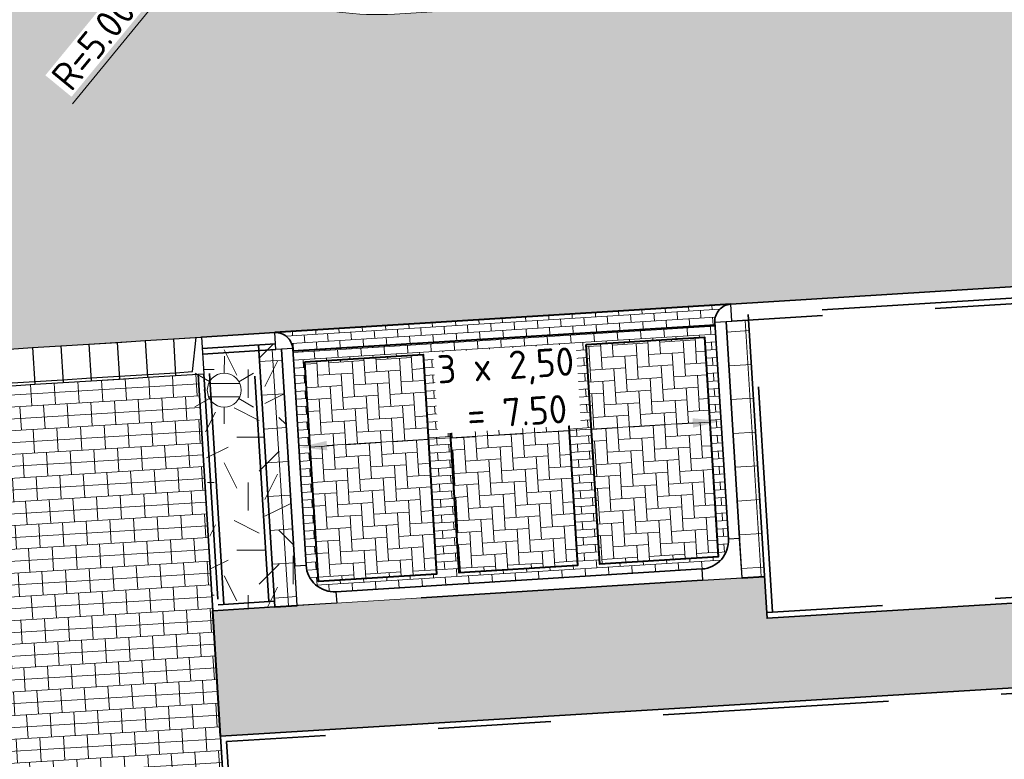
# Model space of a CAD drawing. Header units: metres. Extents: x 162305 to 163132, y 502542 to 502928.
# Tile 33 of 222: x 162530 to 162548, y 502634 to 502647. Entities that reach past the tile are written whole.
import ezdxf
from ezdxf.enums import TextEntityAlignment as Align

# ---------------------------------------------------------------- set-up
doc = ezdxf.new("R2010")
doc.units = ezdxf.units.M
for name, pattern in [('VH-OPSLUITBAND-SO', [10, 4, -2, 2, -2]), ('VH-TROTTOIRBAND-SO', [15, 5, -2, 2, -2, 2, -2]), ('ZZ-HIDDEN-SO', [4, 2, -2])]:
    doc.linetypes.add(name, pattern=pattern)
for name, color, linetype, lineweight, true_color in [('B-WE-OV-LICHTMAST-S-200', 190, 'Continuous', 18, 0x7f00ff), ('N-BH-VH-VERHARDING_BETONSTRAATSTEEN-Matje', 253, 'Continuous', 13, 0x828282), ('N-BH-VH-VERHARDING_TEGEL-A', 253, 'Continuous', 13, 0x828282), ('N-BH-VH-VERHARDING_TEGEL-Grijs', 253, 'Continuous', 13, 0x828282), ('N-WE-VH-GOOT_BSS-G', 5, 'Continuous', 35, 0x0000ff), ('N-WE-VH-KANTOPSLUITING_ELEMENT_INRIT-S', 40, 'Continuous', 25, 0xffbf00), ('N-WE-VH-KANTOPSLUITING_OPSLUITBAND_100X200-G', 150, 'VH-OPSLUITBAND-SO', 35, 0x007fff), ('N-WE-VH-KANTOPSLUITING_TROTTOIRBAND_180X200-G', 6, 'VH-TROTTOIRBAND-SO', 35, 0xff00ff)]:
    doc.layers.add(name, color=color, linetype=linetype, lineweight=lineweight, true_color=true_color)
for name, color, linetype, lineweight in [('N-BH-VH-MATERIAALGRENS-G', 7, 'Continuous', 40), ('N-WE-GR-GRAS-A-200', 62, 'Continuous', 18), ('N-WE-VH-KANTOPSLUITING_BETONRUG-G', 7, 'ZZ-HIDDEN-SO', 35), ('N-WE-VH-KANTOPSLUITING_VOORKANTBAND-G', 50, 'Continuous', 35), ('N-WE-VH-OPENVERHARDING_BETONSTRAATSTEEN-A', 92, 'Continuous', 18), ('N-WE-VH-OPENVERHARDING_BETONSTRAATSTEEN-A-200', 92, 'Continuous', 18), ('N-WE-VH-OPENVERHARDING_TEGEL-A', 92, 'Continuous', 18), ('NW-HOEKELEMENT PARKEERPLAATS', 2, 'Continuous', 30), ('X-XX-AL-M', 7, 'Continuous', 18)]:
    doc.layers.add(name, color=color, linetype=linetype, lineweight=lineweight)
doc.layers.add('X-XX-AL-HULPLIJN 01-G', color=1, linetype='Continuous', lineweight=18, true_color=0xff0000, plot=False)
doc.styles.add('NLCS-ISO', font='NLCS-ISO.ttf')
doc.styles.add('NLCS-ISO-M200-T25', font='NLCS-ISO.ttf', dxfattribs={"height": 0.5})
doc.dimstyles.new('NLCS-M200-T25-PIJL_L2_H2', dxfattribs={"dimscale": 0.2, "dimtxt": 2.5, "dimasz": 2.5, "dimexe": 2, "dimexo": 2, "dimgap": 0.7, "dimtad": 1, "dimzin": 0, "dimdsep": 46, "dimtxsty": 'NLCS-ISO-M200-T25', "dimcen": 0, "dimdle": 2, "dimclrd": 256, "dimclre": 256, "dimclrt": 256, "dimazin": 0, "dimtfac": 1, "dimtdec": 3, "dimtofl": 0, "dimtmove": 0, "dimatfit": 3, "dimfxl": 2, "dimfxlon": 1, "dimtfillclr": 256, "dimtolj": 1, "dimtzin": 0, "dimlwd": -1, "dimlwe": -1, "dimarcsym": 0})
pattern_1 = [(0, (0, 0), (2, 2), [0.5, -1.5]), (0, (1.1, 1.2), (2, 2), [0.5, -1.5]), (90, (0.2, 0.7), (-2, 2), [0.5, -1.5]), (90, (1, 1.4), (-2, 2), [0.5, -1.5]), (45, (0.4, 1.4), (0, 2), [0.5, -2.328427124]), (135, (1.1, 0), (-2, 0), [0.5, -2.328427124]), (26.5650512, (0.5, 0.6), (2, 8e-10), [0.5, -3.972135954]), (26.5650512, (1.4, 1.6), (2, 8e-10), [0.5, -3.972135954]), (63.43494882, (1.4, 0), (1e-10, 2), [0.5, -3.972135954]), (63.43494882, (0.5, 0.9), (1e-10, 2), [0.5, -3.972135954]), (63.43494882, (1.2, 0.4), (1e-10, 2), [0.5, -3.972135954]), (116.5650512, (0, 1.1), (-8e-10, 2), [0.5, -3.972135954]), (153.43494882, (0.4, 0.3), (-2, 1e-10), [0.5, -3.972135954])]

# ---------------------------------------------------------------- blocks, each defined once
blk = doc.blocks.new('*D461')
at = {"layer": 'Defpoints', "color": 0, "transparency": 16777216}
for p in [(162536.489, 502652.489), (162533.316, 502648.625)]:
    blk.add_point(p, dxfattribs=at)
at = {"layer": 'X-XX-AL-M', "transparency": 16777216}
blk.add_line((162531.088, 502645.911), (162532.999, 502648.238), dxfattribs=at)
blk.add_solid([(162532.935, 502648.291), (162533.063, 502648.186), (162533.316, 502648.625)], dxfattribs=at)
at = {"layer": 'X-XX-AL-M', "transparency": 16777216, "insert": (162531.462, 502646.982), "char_height": 0.5, "attachment_point": 5, "rotation": 50.6128, "style": 'NLCS-ISO-M200-T25', "bg_fill": 3, "box_fill_scale": 1.1, "bg_fill_color": 256, "bg_fill_true_color": 13158600, "bg_fill_transparency": 0}
blk.add_mtext('\\A1;R=5.00', dxfattribs=at)
blk = doc.blocks.new('*D80')
at = {"layer": 'Defpoints', "color": 0, "transparency": 16777216}
for p in [(162542.558, 502640.753), (162535.066, 502640.39), (162535.102, 502639.822)]:
    blk.add_point(p, dxfattribs=at)
at = {"layer": 'X-XX-AL-M', "transparency": 16777216}
for p, q in [((162542.583, 502640.354), (162542.612, 502639.888)), ((162542.088, 502640.256), (162535.601, 502639.853)), ((162535.091, 502639.991), (162535.126, 502639.423))]:
    blk.add_line(p, q, dxfattribs=at)
for points in [[(162542.083, 502640.339), (162542.093, 502640.173), (162542.587, 502640.287)], [(162535.595, 502639.937), (162535.606, 502639.77), (162535.102, 502639.822)]]:
    blk.add_solid(points, dxfattribs=at)
at = {"layer": 'X-XX-AL-M', "transparency": 16777216, "insert": (162538.794, 502640.86), "char_height": 0.5, "attachment_point": 5, "rotation": 3.5531, "style": 'NLCS-ISO-M200-T25', "bg_fill": 3, "box_fill_scale": 1.1, "bg_fill_color": 256, "bg_fill_true_color": 13158600, "bg_fill_transparency": 0}
blk.add_mtext('\\A1;3 x 2,50\\P = 7.50', dxfattribs=at)
blk = doc.blocks.new('N-SVH-INRITELEMENT_180 200_200X650X500_RECHTS18')
at = {"layer": 'N-WE-VH-KANTOPSLUITING_ELEMENT_INRIT-S'}
for p, q in [((0, 0), (-0.499, -0.031)), ((0, 0), (0.04, -0.649)), ((-0.499, -0.031), (-0.459, -0.68)), ((-0.262, -0.617), (-0.404, -0.025)), ((0.04, -0.649), (-0.459, -0.68)), ((0.037, -0.599), (-0.262, -0.617))]:
    blk.add_line(p, q, dxfattribs=at)
blk = doc.blocks.new('N-SVH-INRITELEMENT_180 200_200X650X500_MIDDEN199')
at = {"layer": 'N-WE-VH-KANTOPSLUITING_ELEMENT_INRIT-S'}
for p, q in [((0, 0), (-0.499, -0.031)), ((0, 0), (0.04, -0.649)), ((-0.499, -0.031), (-0.459, -0.68)), ((0.037, -0.599), (-0.462, -0.63)), ((0.04, -0.649), (-0.459, -0.68))]:
    blk.add_line(p, q, dxfattribs=at)
blk = doc.blocks.new('B-SOV-LICHTMAST-SO')
for p, q in [((0, 1.5), (0, 3)), ((-1.299, 0.75), (-2.598, 1.5)), ((1.299, 0.75), (2.598, 1.5)), ((-1.299, -0.75), (-2.598, -1.5)), ((1.299, -0.75), (2.598, -1.5)), ((0, -1.5), (0, -3))]:
    blk.add_line(p, q)
at = {"flags": 128}
for points in [[(-1.378, 0.593), (1.378, 0.593)], [(-1.378, -0.593), (1.378, -0.593)]]:
    blk.add_lwpolyline(points, dxfattribs=at)
blk.add_circle((0, 0), 1.5)
at = {"style": 'NLCS-ISO'}
blk.add_attdef('TYPE', text='', height=1.8, dxfattribs=at).set_placement((0, 3), align=Align.BOTTOM_CENTER)

msp = doc.modelspace()

# ---------------------------------------------------------------- hatches: boundary and pattern name
at = {"layer": 'N-WE-GR-GRAS-A-200'}
h = msp.add_hatch(dxfattribs=at)
h.set_pattern_fill('AGR-GRAS_02-SO', color=256, scale=0.2, style=0, pattern_type=2)
h.set_pattern_definition(pattern_1)
h.paths.add_polyline_path([(162421.517, 502819.726), (162435.034, 502820.576), (162435.169, 502820.432), (162435.343, 502820.275), (162435.553, 502820.121), (162435.897, 502819.944), (162436.228, 502819.841), (162436.649, 502819.789), (162442.014, 502820.095), (162442.181, 502820.21), (162442.325, 502817.953), (162445.008, 502818.123), (162446.244, 502817.251), (162443.192, 502817.061), (162443.511, 502811.925), (162442.505, 502811.858), (162442.17, 502817.226), (162424.634, 502816.13), (162424.643, 502815.982), (162424.967, 502810.771), (162422.081, 502810.59)])
edge = h.paths.add_edge_path(flags=16)
edge.add_ellipse((162362.043, 502852.57), major_axis=(-0.0024, 0.0374), ratio=0.999228, start_angle=0, end_angle=360, ccw=False)
edge = h.paths.add_edge_path(flags=16)
edge.add_ellipse((162362.585, 502843.074), major_axis=(-0.0024, 0.0374), ratio=0.999228, start_angle=0, end_angle=360, ccw=False)
edge = h.paths.add_edge_path(flags=16)
edge.add_ellipse((162361.375, 502862.47), major_axis=(-0.0024, 0.0374), ratio=0.999228, start_angle=0, end_angle=360, ccw=False)
h.paths.add_polyline_path([(162362.219, 502859.55), (162362.319, 502859.557), (162363.515, 502840.078), (162363.415, 502840.072), (162363.443, 502839.623), (162363.543, 502839.629), (162363.629, 502838.217), (162362.822, 502838.159), (162362.786, 502838.484), (162362.788, 502838.484), (162362.758, 502838.774), (162362.163, 502845.491), (162360.898, 502866.676), (162361.878, 502866.739), (162362.291, 502860.006), (162362.191, 502860)])
h.paths.add_polyline_path([(162370.36, 502859.13), (162370.182, 502861.923), (162370.463, 502861.92), (162370.486, 502861.402), (162370.779, 502861.415), (162370.814, 502860.896), (162371.337, 502860.935), (162371.387, 502859.961), (162371.777, 502859.979), (162371.78, 502859.223)])
edge = h.paths.add_edge_path(flags=16)
edge.add_ellipse((162389.544, 502924.307), major_axis=(-0.0024, 0.0375), ratio=0.999228, start_angle=0, end_angle=360, ccw=False)
edge = h.paths.add_edge_path(flags=16)
edge.add_ellipse((162379.964, 502923.711), major_axis=(-0.0024, 0.0375), ratio=0.999228, start_angle=0, end_angle=360, ccw=False)
h.paths.add_polyline_path([(162371.042, 502923.041), (162371.029, 502923.547), (162371.022, 502923.655), (162398.112, 502925.305), (162398.145, 502924.764)])
edge = h.paths.add_edge_path(flags=16)
edge.add_ellipse((162472.361, 502871.473), major_axis=(-0.0024, 0.0375), ratio=0.999228, start_angle=0, end_angle=360, ccw=False)
edge = h.paths.add_edge_path(flags=16)
edge.add_ellipse((162472.286, 502872.403), major_axis=(-0.0024, 0.0375), ratio=0.999228, start_angle=0, end_angle=360, ccw=False)
edge = h.paths.add_edge_path(flags=16)
edge.add_ellipse((162481.311, 502872.974), major_axis=(-0.0024, 0.0375), ratio=0.999228, start_angle=0, end_angle=360, ccw=False)
edge = h.paths.add_edge_path(flags=16)
edge.add_ellipse((162481.4, 502872.078), major_axis=(-0.0024, 0.0375), ratio=0.999228, start_angle=0, end_angle=360, ccw=False)
edge = h.paths.add_edge_path(flags=16)
edge.add_ellipse((162491.481, 502873.637), major_axis=(-0.0024, 0.0375), ratio=0.999228, start_angle=0, end_angle=360, ccw=False)
edge = h.paths.add_edge_path()
edge.add_line((162491.614, 502871.718), (162490.496, 502871.657))
edge.add_line((162490.496, 502871.657), (162490.491, 502871.77))
edge.add_line((162490.491, 502871.77), (162478.157, 502870.992))
edge.add_line((162478.157, 502870.992), (162470.974, 502870.605))
edge.add_line((162470.974, 502870.605), (162470.856, 502872.5))
edge.add_line((162470.856, 502872.5), (162485.627, 502873.415))
edge.add_line((162485.627, 502873.415), (162493.227, 502873.874))
edge.add_line((162493.227, 502873.874), (162492.846, 502880.392))
edge.add_line((162492.846, 502880.392), (162493.987, 502880.465))
edge.add_line((162493.987, 502880.465), (162494.519, 502871.874))
edge.add_line((162494.519, 502871.874), (162491.646, 502871.719))
edge.add_ellipse((162491.628, 502871.752), major_axis=(-0.0024, 0.0375), ratio=0.999228, start_angle=204.2611, end_angle=514.6215)
h.paths.add_polyline_path([(162503.076, 502855.443), (162503.175, 502855.449), (162503.182, 502855.349), (162507.723, 502855.63), (162508.325, 502845.898), (162508.826, 502845.929), (162509.922, 502845.996), (162508.48, 502869.305), (162502.561, 502868.939), (162502.362, 502868.295), (162502.373, 502866.891)])
h.paths.add_polyline_path([(162538.734, 502870.453), (162538.737, 502870.459), (162538.743, 502870.478), (162538.747, 502870.497), (162538.75, 502870.516), (162538.751, 502870.535), (162538.75, 502870.553), (162538.747, 502870.572), (162538.743, 502870.591), (162538.737, 502870.611), (162538.729, 502870.629), (162538.722, 502870.641), (162538.703, 502870.938), (162537.951, 502870.89), (162537.968, 502870.619), (162537.965, 502870.611), (162537.958, 502870.591), (162537.954, 502870.572), (162537.952, 502870.553), (162537.951, 502870.535), (162537.952, 502870.516), (162537.954, 502870.497), (162537.958, 502870.478), (162537.965, 502870.459), (162537.973, 502870.44), (162537.98, 502870.426), (162537.999, 502870.138), (162538.751, 502870.186)], flags=16)
edge = h.paths.add_edge_path(flags=16)
edge.add_ellipse((162531.906, 502869.982), major_axis=(-0.25, 0), ratio=1, start_angle=-146.5113, end_angle=206.759, ccw=False)
edge.add_line((162532.115, 502870.12), (162532.13, 502870.095))
edge = h.paths.add_edge_path(flags=16)
edge.add_ellipse((162511.919, 502869.277), major_axis=(-0.0024, 0.0375), ratio=0.999228, start_angle=0, end_angle=360, ccw=False)
edge = h.paths.add_edge_path(flags=16)
edge.add_ellipse((162522.497, 502868.462), major_axis=(-0.0024, 0.0375), ratio=0.999228, start_angle=0, end_angle=360, ccw=False)
edge = h.paths.add_edge_path(flags=16)
edge.add_ellipse((162522.447, 502869.89), major_axis=(-0.0024, 0.0375), ratio=0.999228, start_angle=0, end_angle=360, ccw=False)
edge = h.paths.add_edge_path(flags=16)
edge.add_ellipse((162532.379, 502869.057), major_axis=(-0.0024, 0.0375), ratio=0.999228, start_angle=0, end_angle=360, ccw=False)
edge = h.paths.add_edge_path()
edge.add_line((162511.902, 502867.747), (162510.21, 502867.645))
edge.add_line((162510.21, 502867.645), (162510.109, 502869.306))
edge.add_line((162510.109, 502869.306), (162538.74, 502871.078))
edge.add_line((162538.74, 502871.078), (162538.844, 502869.377))
edge.add_line((162538.844, 502869.377), (162511.943, 502867.75))
edge.add_ellipse((162511.92, 502867.78), major_axis=(-0.0024, 0.0375), ratio=0.999228, start_angle=212.8954, end_angle=506.7392)
edge = h.paths.add_edge_path(flags=16)
edge.add_ellipse((162554.017, 502704.407), major_axis=(-0.25, 0), ratio=1, start_angle=-19.7806, end_angle=333.4897, ccw=False)
edge.add_line((162553.781, 502704.492), (162553.793, 502704.519))
edge = h.paths.add_edge_path()
edge.add_ellipse((162551.443, 502714.761), major_axis=(-0.579, 0), ratio=1, start_angle=88.3276, end_angle=98.4248)
edge.add_line((162551.528, 502714.188), (162556.303, 502714.513))
edge.add_line((162556.303, 502714.513), (162556.577, 502710.125))
edge.add_line((162556.577, 502710.125), (162556.776, 502710.137))
edge.add_line((162556.776, 502710.137), (162556.846, 502709.236))
edge.add_line((162556.846, 502709.236), (162552.732, 502708.974))
edge.add_line((162552.732, 502708.974), (162552.986, 502704.982))
edge.add_line((162552.986, 502704.982), (162557.154, 502705.248))
edge.add_line((162557.154, 502705.248), (162557.171, 502705.029))
edge.add_line((162557.171, 502705.029), (162577.095, 502706.273))
edge.add_line((162577.095, 502706.273), (162577.219, 502706.826))
edge.add_line((162577.219, 502706.826), (162577.305, 502705.378))
edge.add_line((162577.305, 502705.378), (162549.792, 502703.693))
edge.add_line((162549.792, 502703.693), (162549.16, 502713.814))
edge.add_line((162549.16, 502713.814), (162549.362, 502713.826))
edge.add_line((162549.362, 502713.826), (162549.356, 502713.926))
edge.add_line((162549.356, 502713.926), (162550.264, 502713.982))
edge.add_ellipse((162550.22, 502714.681), major_axis=(-0.7, 0), ratio=1, start_angle=93.5531, end_angle=128.9932)
edge.add_line((162550.661, 502714.137), (162551.426, 502714.182))
edge = h.paths.add_edge_path(flags=16)
edge.add_ellipse((162508.182, 502708.963), major_axis=(-0.0024, 0.0375), ratio=0.999228, start_angle=0, end_angle=360, ccw=False)
edge = h.paths.add_edge_path(flags=16)
edge.add_ellipse((162498.418, 502708.139), major_axis=(-0.0024, 0.0375), ratio=0.999228, start_angle=0, end_angle=360, ccw=False)
edge = h.paths.add_edge_path(flags=16)
edge.add_ellipse((162487.929, 502707.676), major_axis=(-0.0024, 0.0375), ratio=0.999228, start_angle=0, end_angle=360, ccw=False)
edge = h.paths.add_edge_path(flags=16)
edge.add_ellipse((162478.214, 502707.105), major_axis=(-0.0024, 0.0375), ratio=0.999228, start_angle=0, end_angle=360, ccw=False)
h.paths.add_polyline_path([(162476.685, 502707.087), (162505.879, 502708.912), (162539.79, 502710.978), (162539.851, 502709.987), (162476.746, 502706.099)])
edge = h.paths.add_edge_path(flags=16)
edge.add_ellipse((162395.834, 502721.362), major_axis=(-0.0024, 0.0374), ratio=0.999228, start_angle=0, end_angle=360, ccw=False)
edge = h.paths.add_edge_path(flags=16)
edge.add_ellipse((162396.47, 502711.185), major_axis=(-0.0024, 0.0374), ratio=0.999228, start_angle=0, end_angle=360, ccw=False)
edge = h.paths.add_edge_path()
edge.add_line((162395.383, 502731.715), (162396.765, 502708.907))
edge.add_line((162396.765, 502708.907), (162397.036, 502704.3))
edge.add_line((162397.036, 502704.3), (162396.295, 502704.256))
edge.add_line((162396.295, 502704.256), (162395.798, 502704.697))
edge.add_line((162395.798, 502704.697), (162394.018, 502733.935))
edge.add_line((162394.018, 502733.935), (162394.9, 502734.934))
edge.add_line((162394.9, 502734.934), (162395.187, 502734.952))
edge.add_line((162395.187, 502734.952), (162395.379, 502731.782))
edge.add_ellipse((162395.364, 502731.747), major_axis=(-0.0024, 0.0374), ratio=0.999228, start_angle=333.5251, end_angle=566.1217)
edge = h.paths.add_edge_path(flags=16)
edge.add_ellipse((162599.331, 502707.364), major_axis=(-0.0024, 0.0375), ratio=0.999228, start_angle=0, end_angle=360, ccw=False)
edge = h.paths.add_edge_path(flags=16)
edge.add_ellipse((162589.565, 502706.823), major_axis=(-0.0024, 0.0375), ratio=0.999228, start_angle=0, end_angle=360, ccw=False)
edge = h.paths.add_edge_path()
edge.add_ellipse((162583.961, 502706.24), major_axis=(-0.25, 0), ratio=1, start_angle=93.4892, end_angle=273.4892)
edge.add_line((162583.945, 502706.489), (162583.943, 502706.535))
edge.add_line((162583.943, 502706.535), (162608.977, 502708.062))
edge.add_line((162608.977, 502708.062), (162609.022, 502707.322))
edge.add_line((162609.022, 502707.322), (162583.988, 502705.788))
edge.add_line((162583.988, 502705.788), (162583.976, 502705.99))
edge = h.paths.add_edge_path(flags=16)
edge.add_ellipse((162616.144, 502666.519), major_axis=(-0.0024, 0.0374), ratio=0.999228, start_angle=0, end_angle=360, ccw=False)
edge = h.paths.add_edge_path(flags=16)
edge.add_ellipse((162615.418, 502676.401), major_axis=(-0.0024, 0.0374), ratio=0.999228, start_angle=0, end_angle=360, ccw=False)
edge = h.paths.add_edge_path()
edge.add_ellipse((162615.429, 502664.807), major_axis=(-0.25, 0), ratio=1, start_angle=33.4892, end_angle=333.4892)
edge.add_line((162615.205, 502664.919), (162615.153, 502664.945))
edge.add_line((162615.153, 502664.945), (162613.958, 502684.042))
edge.add_line((162613.958, 502684.042), (162615.141, 502684.116))
edge.add_line((162615.141, 502684.116), (162615.159, 502683.799))
edge.add_line((162615.159, 502683.799), (162616.307, 502665.548))
edge.add_line((162616.307, 502665.548), (162616.303, 502665.534))
edge.add_line((162616.303, 502665.534), (162616.301, 502665.515))
edge.add_line((162616.301, 502665.515), (162616.3, 502665.496))
edge.add_line((162616.3, 502665.496), (162616.301, 502665.477))
edge.add_line((162616.301, 502665.477), (162616.303, 502665.458))
edge.add_line((162616.303, 502665.458), (162616.308, 502665.439))
edge.add_line((162616.308, 502665.439), (162616.314, 502665.42))
edge.add_line((162616.314, 502665.42), (162616.315, 502665.418))
edge.add_line((162616.315, 502665.418), (162616.722, 502658.942))
edge.add_line((162616.722, 502658.942), (162615.533, 502658.854))
edge.add_line((162615.533, 502658.854), (162615.172, 502664.637))
edge.add_line((162615.172, 502664.637), (162615.22, 502664.669))
h.paths.add_polyline_path([(162613.807, 502655.383), (162613.598, 502658.712), (162613.638, 502658.715), (162613.934, 502653.992), (162582.144, 502652.018), (162582.063, 502653.317)])
h.paths.add_polyline_path([(162630.424, 502647.556), (162630.699, 502642.626), (162628.4, 502642.494), (162627.777, 502642.458), (162627.786, 502642.278), (162603.433, 502640.765), (162603.114, 502645.897), (162602.077, 502645.841), (162602.105, 502645.392), (162602.141, 502645.394), (162602.467, 502640.049), (162633.855, 502641.963), (162634.145, 502641.982), (162633.881, 502644.367), (162633.717, 502645), (162633.378, 502645.727), (162632.876, 502646.364), (162632.286, 502646.854), (162631.624, 502647.211)])
edge = h.paths.add_edge_path(flags=16)
edge.add_ellipse((162567.845, 502652.2), major_axis=(-0.0024, 0.0375), ratio=0.999228, start_angle=0, end_angle=360, ccw=False)
edge = h.paths.add_edge_path()
edge.add_line((162548.046, 502650.768), (162548.03, 502651.015))
edge.add_line((162548.03, 502651.015), (162549.486, 502651.109))
edge.add_line((162549.486, 502651.109), (162549.486, 502650.517))
edge.add_line((162549.486, 502650.517), (162550.286, 502650.517))
edge.add_line((162550.286, 502650.517), (162550.286, 502651.16))
edge.add_line((162550.286, 502651.16), (162558.56, 502651.693))
edge.add_ellipse((162558.587, 502651.719), major_axis=(-0.0024, 0.0375), ratio=0.999228, start_angle=129.7834, end_angle=230.2968)
edge.add_line((162558.617, 502651.697), (162573.877, 502652.68))
edge.add_line((162573.877, 502652.68), (162573.944, 502651.609))
edge.add_line((162573.944, 502651.609), (162548.093, 502650.004))
edge.add_line((162548.093, 502650.004), (162548.05, 502650.705))
edge.add_ellipse((162548.028, 502650.735), major_axis=(-0.0024, 0.0375), ratio=0.999228, start_angle=211.6727, end_angle=328.1784)
edge = h.paths.add_edge_path(flags=16)
edge.add_ellipse((162430.665, 502659.865), major_axis=(-0.0024, 0.0375), ratio=0.999228, start_angle=0, end_angle=360, ccw=False)
edge = h.paths.add_edge_path(flags=16)
edge.add_ellipse((162420.419, 502659.642), major_axis=(-0.0024, 0.0375), ratio=0.999228, start_angle=0, end_angle=360, ccw=False)
edge = h.paths.add_edge_path(flags=16)
edge.add_ellipse((162411.256, 502659.155), major_axis=(-0.0024, 0.0375), ratio=0.999228, start_angle=0, end_angle=360, ccw=False)
h.paths.add_polyline_path([(162435.507, 502661.043), (162435.323, 502659.857), (162409.633, 502658.262), (162409.562, 502659.421), (162417.311, 502659.909), (162417.311, 502659.564), (162418.111, 502659.564), (162418.111, 502659.962)])
edge = h.paths.add_edge_path()
edge.add_arc((162406.536, 502665.135), 0.25, 314.1361, 386.759)
edge.add_line((162406.759, 502665.248), (162406.744, 502665.273))
edge.add_arc((162406.536, 502665.135), 0.25, 33.4892, 53.1521)
edge.add_line((162406.686, 502665.335), (162405.617, 502682.119))
edge.add_line((162405.617, 502682.119), (162404.587, 502699.361))
edge.add_line((162404.587, 502699.361), (162405.114, 502699.394))
edge.add_line((162405.114, 502699.394), (162407.566, 502659.298))
edge.add_line((162407.566, 502659.298), (162407.073, 502659.267))
edge.add_line((162407.073, 502659.267), (162407.068, 502659.343))
edge.add_line((162407.068, 502659.343), (162407.062, 502659.43))
edge.add_line((162407.062, 502659.43), (162406.71, 502664.956))
h.paths.add_polyline_path([(162384.175, 502626.989), (162385.046, 502626.592), (162372.825, 502599.014), (162371.335, 502595.495), (162370.722, 502593.495), (162370.394, 502591.743), (162370.27, 502590.819), (162370.22, 502589.04), (162370.38, 502587.03), (162370.565, 502585.909), (162371.415, 502583.295), (162372.193, 502581.707), (162370.908, 502584.33), (162369.966, 502586.806), (162369.747, 502588.04), (162369.616, 502589.543), (162369.609, 502591.028), (162369.765, 502592.585), (162370.157, 502594.429), (162370.745, 502596.215), (162373.739, 502603.155), (162382.073, 502622.389), (162383.982, 502627.016)])
h.paths.add_polyline_path([(162633.546, 502600.513), (162633.828, 502595.971), (162634.923, 502596.039), (162635.361, 502596.088), (162635.807, 502596.254), (162636.127, 502596.481), (162636.395, 502596.782), (162636.609, 502597.185), (162636.68, 502597.521), (162636.692, 502597.852), (162636.458, 502601.632), (162636.458, 502601.69), (162604.902, 502599.753), (162604.852, 502599.75), (162605.149, 502595.651), (162605.325, 502595.091), (162605.529, 502594.771), (162606.031, 502594.327), (162606.489, 502594.101), (162606.98, 502594.014), (162607.398, 502594.03), (162607.379, 502594.329), (162607.479, 502594.335), (162607.197, 502598.877)])
h = msp.add_hatch(dxfattribs=at)
h.set_pattern_fill('AGR-GRAS_02-SO', color=256, scale=0.2, style=0, pattern_type=2)
h.set_pattern_definition(pattern_1)
h.paths.add_polyline_path([(162533.578, 502636.929), (162533.389, 502641.576), (162534.687, 502641.657), (162534.794, 502641.561), (162535.075, 502637.022)], flags=0)
at = {"layer": 'N-WE-VH-OPENVERHARDING_BETONSTRAATSTEEN-A', "true_color": 0x333333}
h = msp.add_hatch(dxfattribs=at)
h.set_pattern_fill('AVH-BSS_DIKFORMAAT_HALFST', color=250, scale=2, angle=93.5531, pattern_type=2)
h.set_pattern_definition([(93.553090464, (0, 0), (-0.2322590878, 0.40037571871), [0.138, -0.138]), (183.553090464, (0, 0), (0.008552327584, -0.137734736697), [])])
h.paths.add_polyline_path([(162542.481, 502641.99), (162542.478, 502642.04, -0.414214), (162542.759, 502642.358), (162534.675, 502641.856, -0.414214), (162534.993, 502641.575), (162534.996, 502641.526)])
h = msp.add_hatch(dxfattribs=at)
h.set_pattern_fill('AVH-BSS_DIKFORMAAT_HALFST', color=250, scale=2, angle=273.5529, pattern_type=2)
h.set_pattern_definition([(273.552878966, (0, 0), (0.23225760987, -0.40037657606), [0.138, -0.138]), (3.552878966, (0, 0), (-0.00855181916, 0.137734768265), [])])
h.paths.add_polyline_path([(162542.481, 502641.99), (162534.996, 502641.525), (162535.231, 502637.733, 0.414214), (162535.761, 502637.265), (162542.249, 502637.668, 0.414214), (162542.717, 502638.198)])
h.paths.add_polyline_path([(162537.703, 502641.493), (162539.799, 502641.623), (162540.041, 502637.731), (162537.945, 502637.601)], flags=16)
h.paths.add_polyline_path([(162537.545, 502637.576), (162535.45, 502637.446), (162535.208, 502641.338), (162537.304, 502641.469)], flags=16)
h.paths.add_polyline_path([(162540.198, 502641.648), (162542.294, 502641.778), (162542.536, 502637.886), (162540.44, 502637.756)], flags=16)
at = {"layer": 'N-WE-VH-OPENVERHARDING_BETONSTRAATSTEEN-A', "true_color": 0xffffff}
h = msp.add_hatch(dxfattribs=at)
h.set_pattern_fill('AVH-BSS_KEIFORMAAT_ELLEBOOG', scale=2, angle=3.5672, pattern_type=2)
h.set_pattern_definition([(3.56715, (162577.56701, 502836.0389), (0.19652729, 0.222659), [0.63, -0.21]), (273.56715, (162577.54088, 502836.45809), (0.19652729, 0.222659), [0.63, -0.21])])
h.paths.add_polyline_path([(162540.198, 502641.648), (162542.294, 502641.778), (162542.536, 502637.886), (162540.44, 502637.756)])
h.paths.add_polyline_path([(162537.703, 502641.493), (162539.799, 502641.623), (162540.041, 502637.731), (162537.945, 502637.601)])
h.paths.add_polyline_path([(162535.208, 502641.338), (162537.304, 502641.469), (162537.545, 502637.576), (162535.45, 502637.446)])
at = {"layer": 'N-WE-VH-OPENVERHARDING_BETONSTRAATSTEEN-A', "true_color": 0x333333}
h = msp.add_hatch(dxfattribs=at)
h.set_pattern_fill('AVH-BSS_KEIFORMAAT_DUBBEL', color=250, scale=2, angle=3.44, pattern_type=2)
h.set_pattern_definition([(3.44, (0, 0), (-0.01260068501, 0.20962161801), []), (93.44, (0, 0), (-0.23482298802, 0.406642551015), [0.42, -0.42])])
edge = h.paths.add_edge_path()
edge.add_line((162521.712, 502640.831), (162521.975, 502636.653))
edge.add_line((162521.975, 502636.653), (162520.976, 502636.591))
edge.add_line((162520.976, 502636.591), (162521.089, 502634.804))
edge.add_line((162521.089, 502634.804), (162522.087, 502634.866))
edge.add_line((162522.087, 502634.866), (162522.357, 502630.575))
edge.add_line((162522.357, 502630.575), (162527.94, 502630.921))
edge.add_arc((162527.971, 502630.422), 0.5, 5.0074, 93.546, ccw=False)
edge.add_line((162528.469, 502630.466), (162533.958, 502630.806))
edge.add_line((162533.958, 502630.806), (162533.318, 502641.121))
edge.add_line((162533.318, 502641.121), (162527.928, 502640.786))
edge.add_line((162527.928, 502640.786), (162527.9, 502641.235))
edge.add_line((162527.9, 502641.235), (162521.712, 502640.831))
edge = h.paths.add_edge_path(flags=16)
edge.add_line((162523.645, 502638.769), (162523.815, 502636.075))
edge.add_line((162523.815, 502636.075), (162527.605, 502636.31))
edge.add_arc((162527.574, 502636.809), 0.5, 273.5491, 360.8346)
edge.add_line((162528.074, 502636.816), (162527.968, 502638.536))
edge.add_arc((162527.469, 502638.505), 0.5, 3.5531, 93.5491)
edge.add_line((162527.438, 502639.004), (162523.645, 502638.769))
at = {"layer": 'N-WE-VH-OPENVERHARDING_BETONSTRAATSTEEN-A-200', "true_color": 0x333333}
h = msp.add_hatch(dxfattribs=at)
h.set_pattern_fill('AVH-BSS_KEIFORMAAT_KEPER-SO', color=250, scale=0.2, angle=3.5987, pattern_type=2)
h.set_pattern_definition([(48.598704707, (0, 0), (-0.018641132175, 0.29639923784), [0.63, -0.21]), (138.598704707, (0.13888, 0.15752), (-0.018641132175, 0.29639923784), [0.63, -0.21])])
edge = h.paths.add_edge_path()
edge.add_line((162489.099, 502661.393), (162504.203, 502662.331))
edge.add_line((162504.203, 502662.331), (162512.687, 502662.858))
edge.add_line((162512.687, 502662.858), (162525.776, 502663.67))
edge.add_arc((162526.085, 502658.68), 5, 3.5531, 93.5531, ccw=False)
edge.add_line((162531.076, 502658.99), (162531.499, 502652.179))
edge.add_arc((162536.489, 502652.489), 5, 183.5531, 273.5531)
edge.add_line((162536.799, 502647.499), (162562.99, 502649.125))
edge.add_line((162562.99, 502649.125), (162563.331, 502643.636))
edge.add_line((162563.331, 502643.636), (162542.759, 502642.358))
edge.add_line((162542.759, 502642.358), (162534.675, 502641.856))
edge.add_line((162534.675, 502641.856), (162527.888, 502641.435))
edge.add_line((162527.888, 502641.435), (162526.89, 502641.373))
edge.add_arc((162527.133, 502641.81), 0.5, 183.5531, 240.8684, ccw=False)
edge.add_line((162526.634, 502641.779), (162525.978, 502652.311))
edge.add_line((162525.978, 502652.311), (162525.916, 502653.309))
edge.add_arc((162520.937, 502652.85), 5, 5.2746, 93.5539)
edge.add_line((162520.627, 502657.84), (162512.895, 502657.36))
edge.add_line((162512.895, 502657.36), (162489.839, 502655.928))
edge.add_line((162489.839, 502655.928), (162489.44, 502655.904))
edge.add_line((162489.44, 502655.904), (162489.099, 502661.393))
at = {"layer": 'N-WE-VH-OPENVERHARDING_TEGEL-A', "true_color": 0x333333}
h = msp.add_hatch(dxfattribs=at)
h.set_pattern_fill('AVH-TEGEL_400X600_BLOK', color=250, angle=183.5974, pattern_type=2)
h.set_pattern_definition([(183.59736166, (0, 0), (0.0376467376, -0.59881777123), []), (273.597361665, (0, 0), (0.3992118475, 0.02509782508), [])])
h.paths.add_polyline_path([(162627.655, 502642.77), (162627.256, 502642.746), (162626.974, 502647.287), (162627.373, 502647.312)])
h.paths.add_polyline_path([(162627.68, 502642.371), (162603.527, 502640.871), (162603.502, 502641.271), (162627.655, 502642.77)])
h.paths.add_polyline_path([(162603.214, 502645.912), (162603.513, 502645.93), (162603.519, 502645.83), (162603.619, 502645.837), (162603.901, 502641.295), (162603.502, 502641.271)])
h.paths.add_polyline_path([(162592.526, 502645.148), (162592.519, 502645.248), (162592.819, 502645.266), (162593.107, 502640.625), (162592.708, 502640.6), (162592.426, 502645.142)])
h.paths.add_polyline_path([(162581.64, 502644.572), (162581.94, 502644.591), (162581.946, 502644.491), (162582.046, 502644.497), (162582.328, 502639.956), (162581.929, 502639.931)])
h.paths.add_polyline_path([(162543.359, 502637.536), (162542.96, 502637.511), (162542.678, 502642.053), (162542.778, 502642.058), (162543.077, 502642.077)])
h.paths.add_polyline_path([(162534.394, 502641.538), (162534.793, 502641.563), (162535.075, 502637.022), (162534.676, 502636.997)])
h = msp.add_hatch(dxfattribs=at)
h.set_pattern_fill('AVH-TEGEL_300X300_HALFST', color=250, angle=3.0361, pattern_type=2)
h.set_pattern_definition([(3.03605687, (0, 0), (0.29163426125, 0.165678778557), [0.3, -0.3]), (93.03605687, (0, 0), (-0.29957892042, -0.01588931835), [])])
h.paths.add_polyline_path([(162543.359, 502637.536), (162543.405, 502636.796), (162565.52, 502638.148), (162568.324, 502638.318), (162581.977, 502639.145), (162581.929, 502639.931), (162593.107, 502640.625), (162593.156, 502639.832), (162594.487, 502639.913), (162594.579, 502638.416), (162568.517, 502636.827), (162568.517, 502636.827), (162568.417, 502636.821), (162565.613, 502636.651), (162533.716, 502634.707), (162533.578, 502636.929)])

# ---------------------------------------------------------------- linework, layer by layer
at = {"layer": 'N-BH-VH-MATERIAALGRENS-G'}
for p, q in [((162542.759, 502642.358), (162534.675, 502641.856)), ((162542.481, 502641.99), (162534.996, 502641.526)), ((162542.96, 502637.511), (162543.359, 502637.536)), ((162534.676, 502636.997), (162535.075, 502637.022)), ((162533.716, 502634.707), (162533.578, 502636.929))]:
    msp.add_line(p, q, dxfattribs=at)
at = {"layer": 'N-BH-VH-MATERIAALGRENS-G', "flags": 128}
for points in [[(162540.198, 502641.648), (162542.294, 502641.778), (162542.536, 502637.886), (162540.44, 502637.756), (162540.198, 502641.648)], [(162537.703, 502641.493), (162539.799, 502641.623), (162540.041, 502637.731), (162537.945, 502637.601), (162537.703, 502641.493)], [(162535.208, 502641.338), (162537.304, 502641.469), (162537.545, 502637.576), (162535.45, 502637.446), (162535.208, 502641.338)]]:
    msp.add_lwpolyline(points, dxfattribs=at)
at = {"layer": 'N-BH-VH-VERHARDING_BETONSTRAATSTEEN-Matje', "flags": 128}
for points in [[(162540.198, 502641.648), (162542.294, 502641.778), (162542.536, 502637.886), (162540.44, 502637.756), (162540.198, 502641.648)], [(162537.703, 502641.493), (162539.799, 502641.623), (162540.041, 502637.731), (162537.945, 502637.601), (162537.703, 502641.493)], [(162535.208, 502641.338), (162537.304, 502641.469), (162537.545, 502637.576), (162535.45, 502637.446), (162535.208, 502641.338)]]:
    msp.add_lwpolyline(points, dxfattribs=at)
at = {"layer": 'N-BH-VH-VERHARDING_TEGEL-A', "flags": 128}
for points in [[(162543.359, 502637.536), (162542.96, 502637.511), (162542.678, 502642.053), (162542.778, 502642.058), (162543.077, 502642.077), (162543.359, 502637.536)], [(162534.394, 502641.538), (162534.793, 502641.563), (162535.075, 502637.022), (162534.676, 502636.997), (162534.394, 502641.538)]]:
    msp.add_lwpolyline(points, dxfattribs=at)
at = {"layer": 'N-BH-VH-VERHARDING_TEGEL-Grijs', "flags": 128}
msp.add_lwpolyline([(162543.359, 502637.536), (162543.405, 502636.796), (162565.52, 502638.148), (162568.324, 502638.318), (162581.977, 502639.145), (162581.929, 502639.931), (162593.107, 502640.625), (162593.156, 502639.832), (162594.487, 502639.913), (162594.579, 502638.416), (162568.517, 502636.827), (162568.517, 502636.827), (162568.417, 502636.821), (162565.613, 502636.651), (162533.716, 502634.707), (162533.578, 502636.929), (162543.359, 502637.536)], dxfattribs=at)
at = {"layer": 'N-WE-VH-GOOT_BSS-G'}
msp.add_line((162534.998, 502641.525), (162542.481, 502641.99), dxfattribs=at)
at = {"layer": 'N-WE-VH-KANTOPSLUITING_BETONRUG-G'}
for p, q in [((162564.347, 502643.398), (162542.778, 502642.058)), ((162533.396, 502641.476), (162534.693, 502641.557))]:
    msp.add_line(p, q, dxfattribs=at)
at = {"layer": 'N-WE-VH-KANTOPSLUITING_BETONRUG-G', "ltscale": 5}
msp.add_line((162533.517, 502641.133), (162533.771, 502637.041), dxfattribs=at)
at = {"layer": 'N-WE-VH-KANTOPSLUITING_OPSLUITBAND_100X200-G'}
for p, q in [((162543.499, 502636.902), (162543.171, 502642.183)), ((162534.57, 502637.091), (162534.288, 502641.632)), ((162533.417, 502641.127), (162533.678, 502636.935)), ((162533.672, 502637.035), (162534.67, 502637.097))]:
    msp.add_line(p, q, dxfattribs=at)
for points in [[(162565.085, 502643.544), (162565.414, 502638.242), (162543.399, 502636.896)], [(162533.822, 502634.613), (162536.725, 502587.883), (162568.397, 502589.819), (162565.519, 502636.545), (162533.822, 502634.613)]]:
    msp.add_lwpolyline(points, dxfattribs=at)
at = {"layer": 'N-WE-VH-KANTOPSLUITING_TROTTOIRBAND_180X200-G'}
for p, q in [((162542.917, 502638.21), (162542.678, 502642.053)), ((162533.389, 502641.576), (162534.687, 502641.657)), ((162535.032, 502637.721), (162534.793, 502641.563)), ((162542.261, 502637.468), (162535.774, 502637.065))]:
    msp.add_line(p, q, dxfattribs=at)
msp.add_lwpolyline([(162581.94, 502644.591), (162564.341, 502643.498), (162542.772, 502642.158)], dxfattribs=at)
at = {"layer": 'N-WE-VH-KANTOPSLUITING_VOORKANTBAND-G'}
msp.add_line((162533.318, 502641.121), (162533.578, 502636.929), dxfattribs=at)
msp.add_lwpolyline([(162594.08, 502645.545), (162592.507, 502645.447, 0.414214), (162592.226, 502645.129), (162592.465, 502641.287, -0.414214), (162591.997, 502640.757), (162583.014, 502640.199, -0.414214), (162582.484, 502640.667), (162582.245, 502644.51, 0.414214), (162581.927, 502644.79), (162565.172, 502643.75), (162542.759, 502642.358, 0.414214), (162542.478, 502642.04), (162542.717, 502638.198, -0.414214), (162542.249, 502637.668), (162535.761, 502637.265, -0.414214), (162535.231, 502637.733), (162534.993, 502641.575, 0.414214), (162534.675, 502641.856), (162533.377, 502641.776)], format="xyb", dxfattribs=at)
for points in [[(162565.185, 502643.55), (162565.52, 502638.148), (162543.405, 502636.796), (162543.071, 502642.177)], [(162533.578, 502636.929), (162534.676, 502636.997), (162534.388, 502641.638)]]:
    msp.add_lwpolyline(points, dxfattribs=at)
msp.add_lwpolyline([(162536.631, 502587.777), (162568.503, 502589.725), (162565.613, 502636.651), (162533.716, 502634.707)], close=True, dxfattribs=at)
at = {"layer": 'NW-HOEKELEMENT PARKEERPLAATS', "flags": 128}
for points in [[(162542.478, 502642.04), (162542.778, 502642.059), (162542.759, 502642.358)], [(162534.993, 502641.575), (162534.693, 502641.557), (162534.675, 502641.856)], [(162542.249, 502637.668), (162542.261, 502637.468), (162542.96, 502637.511), (162542.917, 502638.21), (162542.717, 502638.198)], [(162535.761, 502637.265), (162535.774, 502637.065), (162535.075, 502637.022), (162535.032, 502637.721), (162535.231, 502637.733)]]:
    msp.add_lwpolyline(points, dxfattribs=at)
at = {"layer": 'X-XX-AL-HULPLIJN 01-G', "flags": 128}
for points in [[(162489.099, 502661.393), (162504.203, 502662.331), (162512.687, 502662.858), (162525.776, 502663.67, -0.414214), (162531.076, 502658.99), (162531.499, 502652.179, 0.414214), (162536.799, 502647.499), (162562.99, 502649.125), (162563.331, 502643.636), (162542.759, 502642.358), (162534.675, 502641.856), (162527.888, 502641.435), (162526.89, 502641.373, -0.255433), (162526.634, 502641.779), (162525.978, 502652.311), (162525.916, 502653.309, 0.405444), (162520.627, 502657.84), (162512.895, 502657.36), (162489.839, 502655.928), (162489.44, 502655.904)], [(162521.712, 502640.831), (162521.975, 502636.653), (162520.976, 502636.591), (162521.089, 502634.804), (162522.087, 502634.866), (162522.357, 502630.575), (162527.94, 502630.921, -0.406763), (162528.469, 502630.466), (162533.958, 502630.806), (162533.318, 502641.121), (162527.928, 502640.786), (162527.9, 502641.235)]]:
    msp.add_lwpolyline(points, format="xyb", close=True, dxfattribs=at)

# ---------------------------------------------------------------- block references
at = {"color": 7, "linetype": 'Continuous', "lineweight": 0, "xscale": -1, "rotation": 7.106180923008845}
for name, p in [('N-SVH-INRITELEMENT_180 200_200X650X500_MIDDEN199', (162530.882, 502641.621)), ('N-SVH-INRITELEMENT_180 200_200X650X500_MIDDEN199', (162531.381, 502641.652)), ('N-SVH-INRITELEMENT_180 200_200X650X500_MIDDEN199', (162531.88, 502641.683)), ('N-SVH-INRITELEMENT_180 200_200X650X500_MIDDEN199', (162532.379, 502641.714)), ('N-SVH-INRITELEMENT_180 200_200X650X500_RECHTS18', (162532.878, 502641.745)), ('N-SVH-INRITELEMENT_180 200_200X650X500_MIDDEN199', (162529.884, 502641.559)), ('N-SVH-INRITELEMENT_180 200_200X650X500_MIDDEN199', (162530.383, 502641.59))]:
    msp.add_blockref(name, p, dxfattribs=at)
at = {"layer": 'B-WE-OV-LICHTMAST-S-200', "xscale": 0.2, "yscale": 0.2, "zscale": 0.2, "rotation": 359.7767984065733}
msp.add_blockref('B-SOV-LICHTMAST-SO', (162533.78, 502640.837), dxfattribs=at)

# ---------------------------------------------------------------- next in the draw order: dimensions: what is measured, and where the dimension line sits
at = {"layer": 'X-XX-AL-M'}
dim = msp.add_radius_dim(center=(162536.489, 502652.489), mpoint=(162533.316, 502648.625), dimstyle='NLCS-M200-T25-PIJL_L2_H2', override={"dimpost": 'R=<>', "dimtfill": 1}, dxfattribs=at)
dim.commit()
dim.dimension.update_dxf_attribs({"geometry": '*D461', "text_midpoint": (162531.764, 502646.734), "dimtype": 164})
dim = msp.add_linear_dim(base=(162535.102, 502639.822), p1=(162542.558, 502640.753), p2=(162535.066, 502640.39), angle=3.5531, text='3 x 2,50\\P = <>', dimstyle='NLCS-M200-T25-PIJL_L2_H2', override={"dimtfill": 1}, dxfattribs=at)
dim.commit()
dim.dimension.update_dxf_attribs({"geometry": '*D80', "text_midpoint": (162538.794, 502640.86)})

doc.saveas('drawing.dxf')
